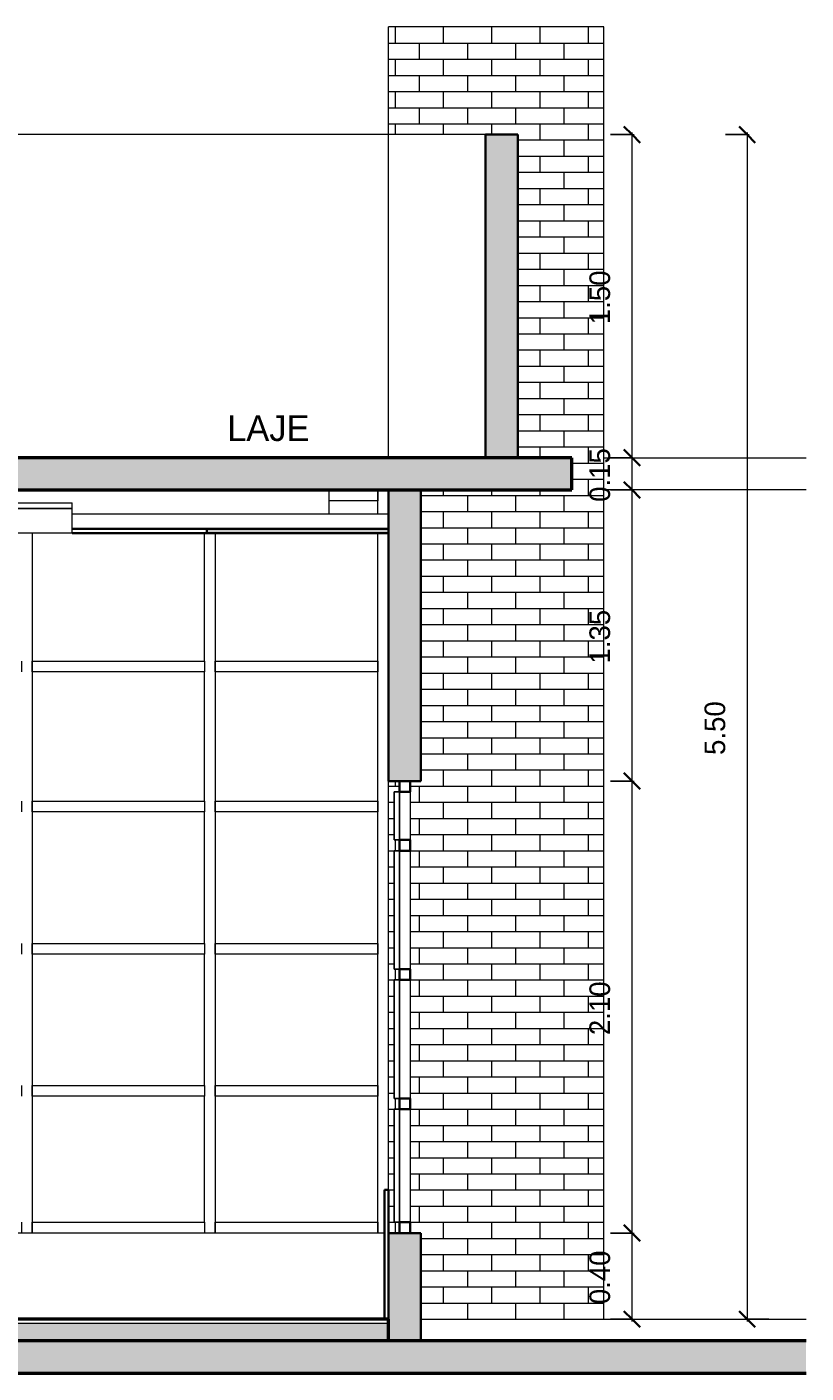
# Model space of a CAD drawing. Header units: metres. Extents: x -29 to 486, y -1 to 6.
# Tile 151 of 165: x 227.77 to 231.39, y -0.25 to 6. Entities that reach past the tile are written whole.
import ezdxf

# ---------------------------------------------------------------- set-up
doc = ezdxf.new("R2010")
doc.units = ezdxf.units.M
for name, color, linetype, lineweight in [('A-ANNO-DIMS', 4, 'Continuous', 18), ('A-ANNO-DIMS-50', 211, 'Continuous', 9), ('A-CLNG', 13, 'Continuous', 18), ('A-CLNG-PATT', 13, 'Continuous', 35), ('A-FLOR', 192, 'Continuous', 18), ('A-FLOR-MCUT', 51, 'Continuous', 18), ('A-FLOR-PATT', 8, 'Continuous', 50), ('A-GENM', 13, 'Continuous', 18), ('A-GLAZ-CURT', 52, 'Continuous', 18), ('A-GLAZ-CWMG', 51, 'Continuous', 18), ('A-WALL', 113, 'Continuous', 18), ('A-WALL-PATT', 111, 'Continuous', 35), ('E-LITE-EQPM', 33, 'Continuous', 9), ('G-ANNO-TEXT', 231, 'Continuous', 9)]:
    doc.layers.add(name, color=color, linetype=linetype, lineweight=lineweight)
doc.styles.add('Century Gothic_1', font='GOTHIC.TTF', dxfattribs={"height": 0.095807})
doc.styles.add('Century Gothic_2', font='GOTHIC.TTF', dxfattribs={"height": 0.119759})
doc.dimstyles.new('Diagonal_-_2MM_Century_Gothic_-_M_2', dxfattribs={"dimscale": 0.3048, "dimtxt": 0.1, "dimasz": 0.246063, "dimexe": 0.032808, "dimexo": 0.0625, "dimgap": 0.246063, "dimtad": 1, "dimrnd": 0.01, "dimzin": 0, "dimdsep": 46, "dimtxsty": 'Century Gothic_1', "dimblk1": 'OBLIQUE', "dimblk2": 'OBLIQUE', "dimsah": 1, "dimcen": 0.09, "dimdle": 0.032808, "dimazin": 0, "dimtfac": 1, "dimtdec": 4, "dimtix": 1, "dimtmove": 0, "dimatfit": 3, "dimfxl": 0.328084, "dimfxlon": 1, "dimtvp": 1, "dimtolj": 1, "dimtzin": 0, "dimarcsym": 2})
pattern_1 = [(0, (30.01, 0), (0, 0.075), []), (90, (30.01, 0), (-0.112, 0.075), [0.075, -0.075])]

# ---------------------------------------------------------------- blocks, each defined once
blk = doc.blocks.new('Painel do sistema - Envidraçado-955499-Corte DD')
at = {"layer": 'A-GLAZ-CURT'}
for p, q in [((29.0354, 1.035), (28.2804, 1.035)), ((28.2804, 1.035), (28.2804, 0.45)), ((29.0354, 0.45), (29.0354, 1.035)), ((28.2804, 0.45), (29.0354, 0.45))]:
    blk.add_line(p, q, dxfattribs=at)
blk = doc.blocks.new('Montante retangular - 50 x 150 mm-165699-Corte DD')
at = {"layer": 'A-GLAZ-CWMG'}
for p, q in [((28.2804, 0.4), (28.2804, 0.45)), ((29.0354, 0.45), (29.0354, 0.4))]:
    blk.add_line(p, q, dxfattribs=at)
blk = doc.blocks.new('Montante retangular - 50 x 150 mm-2526918-Corte DD')
at = {"layer": 'A-GLAZ-CWMG'}
for p, q in [((29.0354, 3.8), (29.0354, 3.85)), ((29.0354, 3.03), (29.0354, 3.055))]:
    blk.add_line(p, q, dxfattribs=at)
blk = doc.blocks.new('Painel do sistema - Envidraçado-2527756-Corte DD')
at = {"layer": 'A-GLAZ-CURT'}
for p, q in [((27.3804, 1.035), (26.5804, 1.035)), ((26.5804, 1.035), (26.5804, 0.45)), ((27.3804, 0.45), (27.3804, 1.035)), ((26.5804, 0.45), (27.3804, 0.45))]:
    blk.add_line(p, q, dxfattribs=at)
blk = doc.blocks.new('Montante retangular - 50 x 150 mm-165702-Corte DD')
at = {"layer": 'A-GLAZ-CWMG'}
blk.add_line((29.0354, 3.85), (29.0354, 3.8), dxfattribs=at)
blk = doc.blocks.new('Montante retangular - 50 x 150 mm-941950-Corte DD')
at = {"layer": 'A-GLAZ-CWMG'}
for p, q in [((26.5804, 0.4), (26.5804, 0.45)), ((27.3804, 0.45), (27.3804, 0.4))]:
    blk.add_line(p, q, dxfattribs=at)
blk = doc.blocks.new('Montante retangular - 50 x 150 mm-955498-Corte DD')
at = {"layer": 'A-GLAZ-CWMG'}
for p, q in [((28.2304, 1.06), (28.2304, 1.035)), ((28.2804, 1.06), (28.2804, 1.035)), ((28.2304, 0.45), (28.2304, 0.4)), ((28.2804, 0.45), (28.2804, 0.4))]:
    blk.add_line(p, q, dxfattribs=at)
blk = doc.blocks.new('Painel do sistema - Envidraçado-1797970-Corte DD')
at = {"layer": 'A-GLAZ-CURT'}
for p, q in [((29.0354, 3.005), (28.2804, 3.005)), ((28.2804, 3.005), (28.2804, 2.405)), ((29.0354, 2.405), (29.0354, 3.005)), ((28.2804, 2.405), (29.0354, 2.405))]:
    blk.add_line(p, q, dxfattribs=at)
blk = doc.blocks.new('Painel do sistema - Envidraçado-2527757-Corte DD')
at = {"layer": 'A-GLAZ-CURT'}
for p, q in [((28.2304, 3.005), (27.4304, 3.005)), ((27.4304, 3.005), (27.4304, 2.405)), ((28.2304, 2.405), (28.2304, 3.005)), ((27.4304, 2.405), (28.2304, 2.405))]:
    blk.add_line(p, q, dxfattribs=at)
blk = doc.blocks.new('Montante retangular - 50 x 150 mm-955439-Corte DD')
at = {"layer": 'A-GLAZ-CWMG'}
for p, q in [((29.0354, 2.355), (29.0354, 2.38)), ((29.0354, 1.72), (29.0354, 1.745))]:
    blk.add_line(p, q, dxfattribs=at)
blk = doc.blocks.new('Montante retangular - 50 x 150 mm-165960-Corte DD')
at = {"layer": 'A-GLAZ-CWMG'}
for p, q in [((28.2804, 2.355), (28.2804, 2.405)), ((29.0354, 2.405), (29.0354, 2.355))]:
    blk.add_line(p, q, dxfattribs=at)
blk = doc.blocks.new('Montante retangular - 50 x 150 mm-966195-Corte DD')
at = {"layer": 'A-GLAZ-CWMG'}
for p, q in [((27.4304, 2.355), (27.4304, 2.405)), ((28.2304, 2.405), (28.2304, 2.355))]:
    blk.add_line(p, q, dxfattribs=at)
blk = doc.blocks.new('Montante retangular - 50 x 150 mm-1797967-Corte DD')
at = {"layer": 'A-GLAZ-CWMG'}
for p, q in [((28.2304, 3.03), (28.2304, 3.005)), ((28.2804, 3.03), (28.2804, 3.005)), ((28.2304, 2.405), (28.2304, 2.38)), ((28.2804, 2.405), (28.2804, 2.38))]:
    blk.add_line(p, q, dxfattribs=at)
blk = doc.blocks.new('Painel do sistema - Envidraçado-955052-Corte DD')
at = {"layer": 'A-GLAZ-CURT'}
for p, q in [((29.0354, 2.355), (28.2804, 2.355)), ((28.2804, 2.355), (28.2804, 1.745)), ((29.0354, 1.745), (29.0354, 2.355)), ((28.2804, 1.745), (29.0354, 1.745))]:
    blk.add_line(p, q, dxfattribs=at)
blk = doc.blocks.new('Painel do sistema - Envidraçado-2527759-Corte DD')
at = {"layer": 'A-GLAZ-CURT'}
for p, q in [((28.2304, 2.355), (27.4304, 2.355)), ((27.4304, 2.355), (27.4304, 1.745)), ((28.2304, 1.745), (28.2304, 2.355)), ((27.4304, 1.745), (28.2304, 1.745))]:
    blk.add_line(p, q, dxfattribs=at)
blk = doc.blocks.new('Montante retangular - 50 x 150 mm-955352-Corte DD')
at = {"layer": 'A-GLAZ-CWMG'}
for p, q in [((28.2304, 2.38), (28.2304, 2.355)), ((28.2804, 2.38), (28.2804, 2.355)), ((28.2304, 1.745), (28.2304, 1.72)), ((28.2804, 1.745), (28.2804, 1.72))]:
    blk.add_line(p, q, dxfattribs=at)
blk = doc.blocks.new('Montante retangular - 50 x 150 mm-955501-Corte DD')
at = {"layer": 'A-GLAZ-CWMG'}
for p, q in [((29.0354, 1.035), (29.0354, 1.06)), ((29.0354, 0.4), (29.0354, 0.45))]:
    blk.add_line(p, q, dxfattribs=at)
blk = doc.blocks.new('Painel do sistema - Envidraçado-967486-Corte DD')
at = {"layer": 'A-GLAZ-CURT', "lineweight": 25}
for p, q in [((29.1359, 0.975), (29.1109, 0.975)), ((29.1109, 0.975), (29.1109, 0.45)), ((29.1359, 0.45), (29.1359, 0.975)), ((29.1109, 0.45), (29.1359, 0.45))]:
    blk.add_line(p, q, dxfattribs=at)
blk = doc.blocks.new('Montante retangular - 50 x 150 mm-960977-Corte DD')
at = {"layer": 'A-GLAZ-CWMG', "lineweight": 35}
for p, q in [((29.1854, 0.45), (29.1354, 0.45)), ((29.1354, 0.45), (29.1354, 0.4)), ((29.1854, 0.4), (29.1854, 0.45)), ((29.1354, 0.4), (29.1854, 0.4))]:
    blk.add_line(p, q, dxfattribs=at)
blk = doc.blocks.new('Montante retangular - 50 x 150 mm-967236-Corte DD')
at = {"layer": 'A-GLAZ-CWMG', "lineweight": 35}
for p, q in [((29.1854, 2.4986), (29.1354, 2.4986)), ((29.1354, 2.4986), (29.1354, 2.4486)), ((29.1354, 2.4486), (29.1854, 2.4486)), ((29.1854, 2.4486), (29.1854, 2.4986))]:
    blk.add_line(p, q, dxfattribs=at)
blk = doc.blocks.new('Montante retangular - 50 x 150 mm-967405-Corte DD')
at = {"layer": 'A-GLAZ-CWMG'}
blk.add_line((29.1854, 0.975), (29.1854, 0.45), dxfattribs=at)
blk = doc.blocks.new('Painel do sistema - Envidraçado-1802411-Corte DD')
at = {"layer": 'A-GLAZ-CURT', "lineweight": 25}
for p, q in [((29.1359, 2.4486), (29.1109, 2.4486)), ((29.1109, 2.4486), (29.1109, 2.225)), ((29.1359, 2.225), (29.1359, 2.4486)), ((29.1109, 2.225), (29.1359, 2.225))]:
    blk.add_line(p, q, dxfattribs=at)
blk = doc.blocks.new('Montante retangular - 50 x 150 mm-962366-Corte DD')
at = {"layer": 'A-GLAZ-CWMG', "lineweight": 35}
for p, q in [((29.1854, 2.225), (29.1354, 2.225)), ((29.1354, 2.225), (29.1354, 2.175)), ((29.1854, 2.175), (29.1854, 2.225)), ((29.1354, 2.175), (29.1854, 2.175))]:
    blk.add_line(p, q, dxfattribs=at)
blk = doc.blocks.new('Montante retangular - 50 x 150 mm-1801390-Corte DD')
at = {"layer": 'A-GLAZ-CWMG'}
blk.add_line((29.1854, 2.4486), (29.1854, 2.225), dxfattribs=at)
blk = doc.blocks.new('Painel do sistema - Envidraçado-967514-Corte DD')
at = {"layer": 'A-GLAZ-CURT', "lineweight": 25}
for p, q in [((29.1359, 2.175), (29.1109, 2.175)), ((29.1109, 2.175), (29.1109, 1.625)), ((29.1359, 1.625), (29.1359, 2.175)), ((29.1109, 1.625), (29.1359, 1.625))]:
    blk.add_line(p, q, dxfattribs=at)
blk = doc.blocks.new('Montante retangular - 50 x 150 mm-967421-Corte DD')
at = {"layer": 'A-GLAZ-CWMG'}
blk.add_line((29.1854, 2.175), (29.1854, 1.625), dxfattribs=at)
blk = doc.blocks.new('Painel do sistema - Envidraçado-V108-Corte DD')
at = {"layer": 'A-GLAZ-CURT'}
for p, q in [((29.0354, 3.8), (28.8086, 3.8)), ((29.0354, 3.7387), (29.0354, 3.8)), ((28.2804, 3.65), (28.2804, 3.055)), ((29.0354, 3.055), (29.0354, 3.65)), ((28.2804, 3.055), (29.0354, 3.055))]:
    blk.add_line(p, q, dxfattribs=at)
blk = doc.blocks.new('Painel do sistema - Envidraçado-2527761-Corte DD')
at = {"layer": 'A-GLAZ-CURT'}
for p, q in [((27.4304, 3.65), (27.4304, 3.055)), ((28.2304, 3.055), (28.2304, 3.65)), ((27.4304, 3.055), (28.2304, 3.055))]:
    blk.add_line(p, q, dxfattribs=at)
blk = doc.blocks.new('Montante retangular - 50 x 150 mm-1797981-Corte DD')
at = {"layer": 'A-GLAZ-CWMG'}
for p, q in [((22.7854, 3.005), (22.7854, 3.03)), ((22.7854, 2.38), (22.7854, 2.405))]:
    blk.add_line(p, q, dxfattribs=at)
blk = doc.blocks.new('Montante retangular - 50 x 150 mm-2526917-Corte DD')
at = {"layer": 'A-GLAZ-CWMG'}
for p, q in [((21.9804, 3.055), (21.9804, 3.03)), ((22.0304, 3.055), (22.0304, 3.03))]:
    blk.add_line(p, q, dxfattribs=at)
blk = doc.blocks.new('Luminária comercial - Parabólica quadrada - 0600x0600 mm_2 Lâmpadas_ - 120V-V109-Corte DD')
at = {"layer": 'E-LITE-EQPM', "lineweight": 18}
for p, q in [((27.0058, 3.7897), (27.6154, 3.7897)), ((27.0058, 3.7897), (27.0058, 3.7643)), ((27.0058, 3.7643), (27.6154, 3.7643)), ((27.0058, 3.7643), (27.0058, 3.65)), ((27.6154, 3.7643), (27.0058, 3.7643)), ((27.6154, 3.7643), (27.6154, 3.7897)), ((27.6154, 3.65), (27.6154, 3.7643)), ((27.6154, 3.65), (27.0058, 3.65))]:
    blk.add_line(p, q, dxfattribs=at)
blk = doc.blocks.new('Modelos genéricos 24 - Modelos genéricos 21-2628786-Corte DD')
at = {"layer": 'A-GENM'}
blk.add_line((27.6154, 3.7387), (29.0854, 3.7387), dxfattribs=at)
blk = doc.blocks.new('DIMBLOCK27-Corte DD')
at = {"layer": 'A-ANNO-DIMS-50', "transparency": 16777216}
for p, q in [((230.4809, 0.4), (230.5909, 0.4)), ((230.5809, 0.4), (230.4809, 0.4)), ((230.5809, -0.01), (230.5809, 0.4)), ((230.4809, 0), (230.5909, 0)), ((230.5809, 0), (230.4809, 0))]:
    blk.add_line(p, q, dxfattribs=at)
at = {"layer": 'A-ANNO-DIMS-50', "lineweight": 35, "transparency": 16777216}
for p, q in [((230.5809, 0.4), (230.5434, 0.4375)), ((230.5809, 0.4), (230.6184, 0.3625)), ((230.5809, 0), (230.5434, 0.0375)), ((230.5809, 0), (230.6184, -0.0375))]:
    blk.add_line(p, q, dxfattribs=at)
at = {"layer": 'A-ANNO-DIMS-50', "color": 0, "transparency": 16777216, "insert": (230.3831, 0.0698), "char_height": 0.09581, "width": 0.312381, "attachment_point": 1, "rotation": 90, "line_spacing_factor": 0.984117, "style": 'Century Gothic_1'}
blk.add_mtext('0.40', dxfattribs=at)
blk = doc.blocks.new('_Oblique')
at = {"color": 0, "linetype": 'ByBlock', "lineweight": -2}
blk.add_line((-0.5, -0.5), (0.5, 0.5), dxfattribs=at)
blk = doc.blocks.new('DIMBLOCK28-Corte DD')
at = {"layer": 'A-ANNO-DIMS-50', "lineweight": 35, "transparency": 16777216}
for p, q in [((230.5809, 2.4986), (230.5434, 2.5361)), ((230.5809, 2.4986), (230.6184, 2.4611)), ((230.5809, 0.4), (230.5434, 0.4375)), ((230.5809, 0.4), (230.6184, 0.3625))]:
    blk.add_line(p, q, dxfattribs=at)
at = {"layer": 'A-ANNO-DIMS-50', "transparency": 16777216}
for p, q in [((230.4809, 2.4986), (230.5909, 2.4986)), ((230.5809, 2.4986), (230.4809, 2.4986)), ((230.5809, 0.4), (230.5809, 2.4986)), ((230.4809, 0.4), (230.5909, 0.4)), ((230.5809, 0.4), (230.4809, 0.4))]:
    blk.add_line(p, q, dxfattribs=at)
at = {"layer": 'A-ANNO-DIMS-50', "color": 0, "transparency": 16777216, "insert": (230.3831, 1.3192), "char_height": 0.09581, "width": 0.312381, "attachment_point": 1, "rotation": 90, "line_spacing_factor": 0.984117, "style": 'Century Gothic_1'}
blk.add_mtext('2.10', dxfattribs=at)
blk = doc.blocks.new('DIMBLOCK29-Corte DD')
at = {"layer": 'A-ANNO-DIMS-50', "lineweight": 35, "transparency": 16777216}
for p, q in [((230.5809, 3.85), (230.5434, 3.8875)), ((230.5809, 3.85), (230.6184, 3.8125)), ((230.5809, 2.4986), (230.5434, 2.5361)), ((230.5809, 2.4986), (230.6184, 2.4611))]:
    blk.add_line(p, q, dxfattribs=at)
at = {"layer": 'A-ANNO-DIMS-50', "transparency": 16777216}
for p, q in [((230.4809, 3.85), (230.5909, 3.85)), ((230.5809, 3.85), (230.4809, 3.85)), ((230.5809, 2.4986), (230.5809, 3.85)), ((230.4809, 2.4986), (230.5909, 2.4986)), ((230.5809, 2.4986), (230.4809, 2.4986))]:
    blk.add_line(p, q, dxfattribs=at)
at = {"layer": 'A-ANNO-DIMS-50', "color": 0, "transparency": 16777216, "insert": (230.3831, 3.0442), "char_height": 0.09581, "width": 0.312381, "attachment_point": 1, "rotation": 90, "line_spacing_factor": 0.984117, "style": 'Century Gothic_1'}
blk.add_mtext('1.35', dxfattribs=at)
blk = doc.blocks.new('DIMBLOCK30-Corte DD')
at = {"layer": 'A-ANNO-DIMS-50', "lineweight": 35, "transparency": 16777216}
for p, q in [((230.5809, 4), (230.5434, 4.0375)), ((230.5809, 4), (230.6184, 3.9625)), ((230.5809, 3.85), (230.5434, 3.8875)), ((230.5809, 3.85), (230.6184, 3.8125))]:
    blk.add_line(p, q, dxfattribs=at)
at = {"layer": 'A-ANNO-DIMS-50', "transparency": 16777216}
for p, q in [((230.4809, 4), (230.5909, 4)), ((230.5809, 4), (230.4809, 4)), ((230.5809, 3.85), (230.5809, 4)), ((230.4809, 3.85), (230.5909, 3.85)), ((230.5809, 3.85), (230.4809, 3.85))]:
    blk.add_line(p, q, dxfattribs=at)
at = {"layer": 'A-ANNO-DIMS-50', "color": 0, "transparency": 16777216, "insert": (230.3831, 3.7948), "char_height": 0.09581, "width": 0.312381, "attachment_point": 1, "rotation": 90, "line_spacing_factor": 0.984117, "style": 'Century Gothic_1'}
blk.add_mtext('0.15', dxfattribs=at)
blk = doc.blocks.new('DIMBLOCK31-Corte DD')
at = {"layer": 'A-ANNO-DIMS-50', "lineweight": 35, "transparency": 16777216}
for p, q in [((230.5809, 5.5), (230.5434, 5.5375)), ((230.5809, 5.5), (230.6184, 5.4625)), ((230.5809, 4), (230.5434, 4.0375)), ((230.5809, 4), (230.6184, 3.9625))]:
    blk.add_line(p, q, dxfattribs=at)
at = {"layer": 'A-ANNO-DIMS-50', "transparency": 16777216}
for p, q in [((230.5809, 4), (230.5809, 5.51)), ((230.4809, 5.5), (230.5909, 5.5)), ((230.5809, 5.5), (230.4809, 5.5)), ((230.4809, 4), (230.5909, 4)), ((230.5809, 4), (230.4809, 4))]:
    blk.add_line(p, q, dxfattribs=at)
at = {"layer": 'A-ANNO-DIMS-50', "color": 0, "transparency": 16777216, "insert": (230.3831, 4.6198), "char_height": 0.09581, "width": 0.312381, "attachment_point": 1, "rotation": 90, "line_spacing_factor": 0.984117, "style": 'Century Gothic_1'}
blk.add_mtext('1.50', dxfattribs=at)
blk = doc.blocks.new('DIMBLOCK32-Corte DD')
at = {"layer": 'A-ANNO-DIMS-50', "lineweight": 35, "transparency": 16777216}
for p, q in [((231.1156, 5.5), (231.0781, 5.5375)), ((231.1156, 5.5), (231.1531, 5.4625)), ((231.1156, 0), (231.0781, 0.0375)), ((231.1156, 0), (231.1531, -0.0375))]:
    blk.add_line(p, q, dxfattribs=at)
at = {"layer": 'A-ANNO-DIMS-50', "transparency": 16777216}
for p, q in [((231.1156, 5.51), (231.1156, -0.01)), ((231.0156, 5.5), (231.1256, 5.5)), ((231.1156, 5.5), (231.0156, 5.5)), ((231.2156, 0), (231.1056, 0)), ((231.1156, 0), (231.2156, 0))]:
    blk.add_line(p, q, dxfattribs=at)
at = {"layer": 'A-ANNO-DIMS-50', "color": 0, "transparency": 16777216, "insert": (230.9178, 2.6198), "char_height": 0.09581, "width": 0.312381, "attachment_point": 1, "rotation": 90, "line_spacing_factor": 0.984117, "style": 'Century Gothic_1'}
blk.add_mtext('5.50', dxfattribs=at)

msp = doc.modelspace()

# ---------------------------------------------------------------- hatches: boundary and pattern name
at = {"layer": 'A-CLNG-PATT', "lineweight": 18}
h = msp.add_hatch(color=256, dxfattribs=at)
h.paths.add_polyline_path([(204.204, 3.65), (204.2307, 3.65), (204.2307, 3.67), (203.5907, 3.67), (203.5907, 3.65), (204.094, 3.65)], flags=0)
h.paths.add_polyline_path([(229.174, 3.65), (229.4507, 3.65), (229.4507, 3.67), (228.6057, 3.67), (228.6057, 3.65), (228.6457, 3.65)], flags=0)
at = {"layer": 'A-FLOR-PATT', "lineweight": 18}
for points in [[(229.9007, 3.85), (230.3007, 3.85), (230.3007, 4), (179.2008, 4), (179.2008, 3.85), (227.8674, 3.85)], [(203.5907, -0.1), (229.4507, -0.1), (229.4507, -0.02), (203.5907, -0.02)], [(194.4085, -0.25), (231.3893, -0.25), (231.3893, -0.1), (175.9008, -0.1), (175.9008, -0.25), (192.6475, -0.25)]]:
    msp.add_hatch(color=256, dxfattribs=at).paths.add_polyline_path(points, flags=0)
at = {"layer": 'A-WALL-PATT', "lineweight": 18}
h = msp.add_hatch(dxfattribs=at)
h.set_pattern_fill('FP_72', color=256, style=0, pattern_type=2)
h.set_pattern_definition(pattern_1)
h.paths.add_polyline_path([(229.4507, 0.4), (229.5007, 0.4), (229.5007, 0.45), (229.4762, 0.45), (229.4762, 0.975), (229.5007, 0.975), (229.5007, 1.025), (229.4762, 1.025), (229.4762, 1.575), (229.5007, 1.575), (229.5007, 1.625), (229.4762, 1.625), (229.4762, 2.175), (229.5007, 2.175), (229.5007, 2.225), (229.4762, 2.225), (229.4762, 2.4486), (229.5007, 2.4486), (229.5007, 2.4986), (229.4507, 2.4986), (229.4507, 0.6)], flags=0)
h.paths.add_polyline_path([(229.6007, 0.4), (229.6007, 2.4986), (229.5507, 2.4986), (229.5507, 0.4)], flags=0)
h.paths.add_polyline_path([(229.4856, 5.5), (229.6007, 5.5), (229.6007, 6), (229.4507, 6), (229.4507, 5.5)], flags=0)
h = msp.add_hatch(dxfattribs=at)
h.set_pattern_fill('FP_72', color=256, style=0, pattern_type=2)
h.set_pattern_definition(pattern_1)
h.paths.add_polyline_path([(229.6007, 0), (230.4507, 0), (230.4507, 6), (229.6007, 6), (229.6007, 5.5), (230.0507, 5.5), (230.0507, 4), (230.3007, 4), (230.3007, 3.85), (229.6007, 3.85), (229.6007, 0.4)], flags=0)
msp.add_hatch(color=256, dxfattribs=at).paths.add_polyline_path([(230.0507, 4), (230.0507, 5.5), (229.9007, 5.5), (229.9007, 4)], flags=0)
h = msp.add_hatch(color=256, dxfattribs=at)
h.paths.add_polyline_path([(229.6007, -0.1), (229.6007, 0.4), (229.4507, 0.4), (229.4507, -0.1)], flags=0)
h.paths.add_polyline_path([(229.6007, 2.4986), (229.6007, 3.85), (229.4507, 3.85), (229.4507, 2.4986)], flags=0)

# ---------------------------------------------------------------- linework, layer by layer
at = {"layer": 'A-CLNG'}
msp.add_line((229.174, 3.7387), (229.174, 3.85), dxfattribs=at)
at = {"layer": 'A-CLNG', "lineweight": 35}
for p, q in [((229.4507, 3.67), (227.9807, 3.67)), ((227.9807, 3.65), (229.4507, 3.65)), ((228.6057, 3.67), (228.6057, 3.65))]:
    msp.add_line(p, q, dxfattribs=at)
at = {"layer": 'A-FLOR', "lineweight": 50}
for p, q in [((230.3007, 4), (224.2007, 4)), ((230.3007, 3.85), (230.3007, 4)), ((203.4407, 3.85), (230.3007, 3.85)), ((229.4507, 0), (203.4407, 0)), ((229.4507, -0.1), (229.4507, 0)), ((231.3893, -0.1), (175.0376, -0.1)), ((175.0376, -0.25), (231.3893, -0.25))]:
    msp.add_line(p, q, dxfattribs=at)
at = {"layer": 'A-FLOR'}
for p, q in [((230.4507, 4), (231.3893, 4)), ((231.3893, 3.85), (230.4507, 3.85)), ((230.4507, 0), (231.3893, 0))]:
    msp.add_line(p, q, dxfattribs=at)
at = {"layer": 'A-FLOR-MCUT'}
msp.add_line((229.4507, -0.02), (175.9008, -0.02), dxfattribs=at)
at = {"layer": 'A-WALL'}
for p, q in [((229.4507, 4), (229.4507, 6)), ((230.4507, 6), (229.4507, 6)), ((230.4507, 0), (230.4507, 6)), ((229.9007, 5.5), (224.2007, 5.5)), ((229.4507, 0.6), (229.4507, 2.4986)), ((229.4307, 0.4), (224.2007, 0.4)), ((229.6007, 0), (230.4507, 0))]:
    msp.add_line(p, q, dxfattribs=at)
at = {"layer": 'A-WALL', "lineweight": 35}
for p, q in [((229.9007, 5.5), (229.9007, 4)), ((230.0507, 5.5), (229.9007, 5.5)), ((230.0507, 4), (230.0507, 5.5)), ((229.4507, 3.85), (229.4507, 2.4986)), ((229.6007, 2.4986), (229.6007, 3.85)), ((229.4507, 2.4986), (229.6007, 2.4986)), ((229.4307, 0.6), (229.4307, 0)), ((229.4507, 0.6), (229.4307, 0.6)), ((229.4507, 0.4), (229.4507, 0.6)), ((229.6007, 0.4), (229.4507, 0.4)), ((229.4507, 0.4), (229.4507, 0)), ((229.6007, -0.1), (229.6007, 0.4))]:
    msp.add_line(p, q, dxfattribs=at)

# ---------------------------------------------------------------- block references
at = {"layer": 'A-GENM'}
msp.add_blockref('Modelos genéricos 24 - Modelos genéricos 21-2628786-Corte DD', (200.3653, 0), dxfattribs=at)
at = {"layer": 'A-GLAZ-CURT'}
for name, p in [('Painel do sistema - Envidraçado-V108-Corte DD', (200.3653, 0)), ('Painel do sistema - Envidraçado-2527761-Corte DD', (200.3653, 0)), ('Painel do sistema - Envidraçado-2527757-Corte DD', (200.3653, 0)), ('Painel do sistema - Envidraçado-1797970-Corte DD', (200.3653, 0)), ('Painel do sistema - Envidraçado-1802411-Corte DD', (200.3653, 0)), ('Painel do sistema - Envidraçado-2527759-Corte DD', (200.3653, 0)), ('Painel do sistema - Envidraçado-955052-Corte DD', (200.3653, 0)), ('Painel do sistema - Envidraçado-967514-Corte DD', (200.3653, 0)), ('Painel do sistema - Envidraçado-2527759-Corte DD', (200.3653, -0.66)), ('Painel do sistema - Envidraçado-955052-Corte DD', (200.3653, -0.66)), ('Painel do sistema - Envidraçado-967514-Corte DD', (200.3653, -0.6)), ('Painel do sistema - Envidraçado-2527756-Corte DD', (201.2153, 0)), ('Painel do sistema - Envidraçado-955499-Corte DD', (200.3653, 0)), ('Painel do sistema - Envidraçado-967486-Corte DD', (200.3653, 0))]:
    msp.add_blockref(name, p, dxfattribs=at)
at = {"layer": 'A-GLAZ-CWMG'}
for name, p in [('Montante retangular - 50 x 150 mm-2526918-Corte DD', (200.3653, 0)), ('Montante retangular - 50 x 150 mm-165702-Corte DD', (200.3653, 0)), ('Montante retangular - 50 x 150 mm-2526917-Corte DD', (205.7653, 0)), ('Montante retangular - 50 x 150 mm-1797967-Corte DD', (199.5153, 0)), ('Montante retangular - 50 x 150 mm-966195-Corte DD', (200.3653, 0.65)), ('Montante retangular - 50 x 150 mm-2526917-Corte DD', (206.6153, 0)), ('Montante retangular - 50 x 150 mm-1797967-Corte DD', (200.3653, 0)), ('Montante retangular - 50 x 150 mm-165960-Corte DD', (200.3653, 0.65)), ('Montante retangular - 50 x 150 mm-1797981-Corte DD', (206.6153, 0)), ('Montante retangular - 50 x 150 mm-967236-Corte DD', (200.3653, 0)), ('Montante retangular - 50 x 150 mm-1801390-Corte DD', (200.3653, 0)), ('Montante retangular - 50 x 150 mm-955352-Corte DD', (199.5153, 0)), ('Montante retangular - 50 x 150 mm-966195-Corte DD', (200.3653, 0)), ('Montante retangular - 50 x 150 mm-955352-Corte DD', (200.3653, 0)), ('Montante retangular - 50 x 150 mm-165960-Corte DD', (200.3653, 0)), ('Montante retangular - 50 x 150 mm-955439-Corte DD', (200.3653, 0)), ('Montante retangular - 50 x 150 mm-962366-Corte DD', (200.3653, 0)), ('Montante retangular - 50 x 150 mm-967421-Corte DD', (200.3653, 0)), ('Montante retangular - 50 x 150 mm-955352-Corte DD', (199.5153, -0.66)), ('Montante retangular - 50 x 150 mm-966195-Corte DD', (200.3653, -0.66)), ('Montante retangular - 50 x 150 mm-955352-Corte DD', (200.3653, -0.66)), ('Montante retangular - 50 x 150 mm-165960-Corte DD', (200.3653, -0.66)), ('Montante retangular - 50 x 150 mm-955439-Corte DD', (200.3653, -0.66)), ('Montante retangular - 50 x 150 mm-962366-Corte DD', (200.3653, -0.6)), ('Montante retangular - 50 x 150 mm-967421-Corte DD', (200.3653, -0.6)), ('Montante retangular - 50 x 150 mm-966195-Corte DD', (200.3653, -1.32)), ('Montante retangular - 50 x 150 mm-165960-Corte DD', (200.3653, -1.32)), ('Montante retangular - 50 x 150 mm-955498-Corte DD', (199.5153, 0)), ('Montante retangular - 50 x 150 mm-955498-Corte DD', (200.3653, 0)), ('Montante retangular - 50 x 150 mm-955501-Corte DD', (200.3653, 0)), ('Montante retangular - 50 x 150 mm-962366-Corte DD', (200.3653, -1.2)), ('Montante retangular - 50 x 150 mm-967405-Corte DD', (200.3653, 0)), ('Montante retangular - 50 x 150 mm-941950-Corte DD', (201.2153, 0)), ('Montante retangular - 50 x 150 mm-165699-Corte DD', (200.3653, 0)), ('Montante retangular - 50 x 150 mm-960977-Corte DD', (200.3653, 0))]:
    msp.add_blockref(name, p, dxfattribs=at)
at = {"layer": 'E-LITE-EQPM', "lineweight": 18}
msp.add_blockref('Luminária comercial - Parabólica quadrada - 0600x0600 mm_2 Lâmpadas_ - 120V-V109-Corte DD', (200.3653, 0), dxfattribs=at)

# ---------------------------------------------------------------- texts
at = {"layer": 'G-ANNO-TEXT', "color": 7, "insert": (228.7006, 4.1971), "char_height": 0.11976, "width": 0.438, "attachment_point": 1, "line_spacing_factor": 0.984117, "style": 'Century Gothic_2', "bg_fill": 3, "box_fill_scale": 1.25, "bg_fill_color": 0, "bg_fill_transparency": 0}
msp.add_mtext('LAJE', dxfattribs=at)

# ---------------------------------------------------------------- dimensions: what is measured, and where the dimension line sits
at = {"layer": 'A-ANNO-DIMS', "lineweight": 9}
for base, p1, p2, override, picture, middle in [((230.5809, 5.5), (230.4809, 4), (230.4809, 5.5), {"dimpost": '<>', "dimfxl": 1.5}, 'DIMBLOCK31-Corte DD', (230.4556, 4.75)), ((231.1156, 0), (231.0156, 5.5), (231.2156, 0), {"dimpost": '<>', "dimfxl": 5.503635}, 'DIMBLOCK32-Corte DD', (230.9903, 2.75)), ((230.5809, 4), (230.4809, 3.85), (230.4809, 4), {"dimpost": '<>', "dimfxl": 0.15}, 'DIMBLOCK30-Corte DD', (230.4556, 3.925)), ((230.5809, 3.85), (230.4809, 2.4986), (230.4809, 3.85), {"dimpost": '<>', "dimfxl": 1.351378}, 'DIMBLOCK29-Corte DD', (230.4556, 3.1743)), ((230.5809, 2.4986), (230.4809, 0.4), (230.4809, 2.4986), {"dimpost": '<>', "dimfxl": 2.098622}, 'DIMBLOCK28-Corte DD', (230.4556, 1.4493)), ((230.5809, 0.4), (230.4809, 0), (230.4809, 0.4), {"dimpost": '<>', "dimfxl": 0.4}, 'DIMBLOCK27-Corte DD', (230.4556, 0.2))]:
    dim = msp.add_linear_dim(base=base, p1=p1, p2=p2, angle=90, dimstyle='Diagonal_-_2MM_Century_Gothic_-_M_2', override=override, dxfattribs=at)
    dim.commit()
    dim.dimension.update_dxf_attribs({"geometry": picture, "text_midpoint": middle})

doc.saveas('drawing.dxf')
